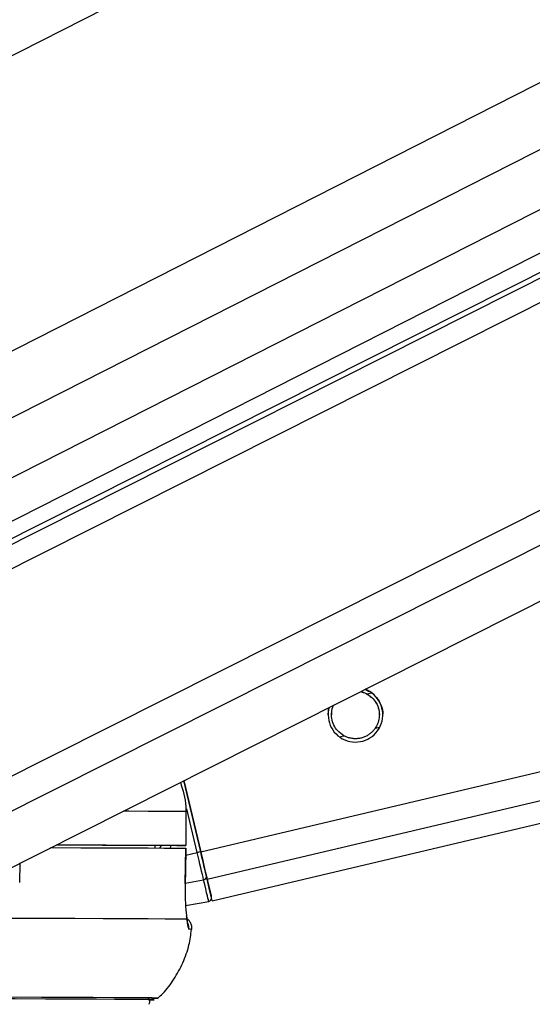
# Model space of a CAD drawing. Header units: millimetres. Extents: x 10 to 13239, y 20 to 10604.
# Tile 13 of 139: x 2477 to 2522, y 2934 to 3021. Entities that reach past the tile are written whole.
import ezdxf

# ---------------------------------------------------------------- set-up
doc = ezdxf.new("R2010")
doc.units = ezdxf.units.MM
doc.layers.add('COMPONENT_GEOMETRY', color=7, linetype='Continuous')
doc.styles.add('SLDTEXTSTYLE0', font='TXT', dxfattribs={"width": 0.75})
doc.dimstyles.new('SLDDIMSTYLE1', dxfattribs={"dimtxt": 75, "dimasz": 3.302, "dimexe": 0, "dimexo": 0.0625, "dimgap": 18.75, "dimtad": 0, "dimtih": 1, "dimtoh": 1, "dimdec": 1, "dimrnd": 1e-09, "dimzin": 12, "dimdsep": 46, "dimtxsty": 'SLDTEXTSTYLE0', "dimsah": 1, "dimcen": 0.09, "dimadec": 0, "dimazin": 3, "dimtfac": 1, "dimtdec": 1, "dimtofl": 0, "dimtmove": 0, "dimatfit": 3, "dimfxl": 1, "dimfrac": 2, "dimtolj": 1, "dimtzin": 12, "dimarcsym": 0})

# ---------------------------------------------------------------- blocks, each defined once
blk = doc.blocks.new('_D_5')
at = {"layer": 'COMPONENT_GEOMETRY', "color": 7}
for p, q in [((3876.961, 3780.567), (483.914, 3780.567)), ((487.089, 3780.567), (487.089, 2443.572)), ((337.037, 2428.338), (314.185, 2428.338)), ((314.185, 2428.338), (314.185, 2309.276)), ((637.141, 2428.338), (659.992, 2428.338)), ((659.992, 2428.338), (659.992, 2309.276)), ((314.185, 2309.276), (337.037, 2309.276)), ((659.992, 2309.276), (637.141, 2309.276)), ((487.089, 860.067), (487.089, 2197.062)), ((3847.074, 860.067), (483.914, 860.067))]:
    blk.add_line(p, q, dxfattribs=at)
for points in [[(487.089, 3780.567), (486.581, 3777.265), (487.597, 3777.265)], [(487.089, 860.067), (487.597, 863.369), (486.581, 863.369)]]:
    blk.add_solid(points, dxfattribs=at)
at = {"layer": 'COMPONENT_GEOMETRY', "color": 7, "char_height": 75, "attachment_point": 1, "style": 'SLDTEXTSTYLE0'}
for s, insert in [('9\'6.98"', (337.037, 2405.956)), ('2920.5mm', (240.943, 2293.742))]:
    blk.add_mtext(s, dxfattribs=dict(at, insert=insert))

msp = doc.modelspace()

# ---------------------------------------------------------------- linework, layer by layer
at = {"color": 8, "linetype": 'Continuous', "lineweight": 25}
for p, q in [((2643.047, 3102.072), (2446.003, 3002.031)), ((2692.969, 3101.48), (2456.597, 2981.471)), ((2704.246, 3101.346), (2457.994, 2976.321)), ((2714.423, 3101.226), (2461.014, 2972.567)), ((2461.698, 2965.005), (2731.928, 3101.018)), ((2462.026, 2967.321), (2727.751, 3101.068)), ((2465.751, 2948.825), (2767.294, 3100.599)), ((2467.241, 2946.503), (2773.256, 3100.529)), ((2492.745, 2947.406), (3124.525, 3096.38)), ((2493.31, 2945.008), (3134.748, 3096.26)), ((2507.367, 2961.269), (2507.767, 2961.364)), ((2508.079, 2958.247), (2508.483, 2958.342)), ((2504.924, 2957.503), (2505.326, 2957.598)), ((2492.437, 2947.334), (2491.53, 2951.183)), ((2489.165, 2947.726), (2489.31, 2947.96)), ((2491.431, 2947.096), (2492.437, 2947.334)), ((2476.837, 2944.689), (2476.88, 2946.423)), ((2491.39, 2944.642), (2492.999, 2944.949)), ((2489.021, 2934.542), (2489.018, 2934.543))]:
    msp.add_line(p, q, dxfattribs=at)
at = {"color": 7, "linetype": 'Continuous', "lineweight": 25}
for p, q in [((2726.811, 3101.079), (2463.637, 2968.616)), ((2464.338, 2970.464), (2721.719, 3101.139)), ((2474.418, 2945.185), (2782.828, 3100.415)), ((2493.757, 2943.102), (3142.876, 3096.164)), ((2491.268, 2953.666), (2492.745, 2947.406)), ((2492.745, 2947.406), (2491.269, 2953.666)), ((2491.451, 2950.959), (2491.447, 2947.959)), ((2491.46, 2950.959), (2491.451, 2950.959)), ((2491.456, 2947.959), (2491.46, 2950.959)), ((2488.717, 2947.965), (2488.713, 2947.728)), ((2490.456, 2947.959), (2488.717, 2947.961)), ((2491.39, 2944.624), (2491.441, 2947.709)), ((2491.426, 2947.709), (2491.432, 2947.709)), ((2491.381, 2944.622), (2491.39, 2944.624)), ((2491.42, 2942.678), (2493.446, 2943.045))]:
    msp.add_line(p, q, dxfattribs=at)
at = {"color": 8, "linetype": 'Continuous', "lineweight": 25, "flags": 128}
msp.add_lwpolyline([(2485.958, 2950.993), (2486.43, 2950.991), (2488.131, 2950.982), (2489.538, 2950.974), (2490.646, 2950.967), (2491.451, 2950.959)], dxfattribs=at)
at = {"color": 7, "linetype": 'Continuous', "lineweight": 25, "flags": 128}
for points in [[(2479.55, 2947.767), (2479.684, 2947.767), (2482.2, 2947.758), (2484.451, 2947.749), (2486.426, 2947.741), (2488.118, 2947.733), (2489.52, 2947.724), (2490.626, 2947.717), (2491.432, 2947.709)], [(2480.03, 2948.009), (2480.43, 2948.008), (2482.384, 2948), (2484.116, 2947.993), (2485.62, 2947.985), (2486.891, 2947.978), (2487.925, 2947.971), (2488.717, 2947.965)], [(2480.043, 2948.016), (2482.174, 2948.008), (2484.439, 2947.999), (2486.426, 2947.991), (2488.127, 2947.982), (2489.534, 2947.974), (2490.642, 2947.967), (2491.447, 2947.959)], [(2491.447, 2947.959), (2491.453, 2947.959), (2491.414, 2947.959), (2491.332, 2947.958), (2491.21, 2947.958), (2491.053, 2947.958), (2490.87, 2947.958), (2490.668, 2947.959), (2490.456, 2947.959)], [(2491.432, 2947.709), (2491.399, 2945.71), (2491.381, 2944.622)], [(2492.999, 2944.949), (2492.948, 2945.166), (2492.89, 2945.414), (2492.825, 2945.69), (2492.754, 2945.989), (2492.679, 2946.308), (2492.6, 2946.642), (2492.519, 2946.985), (2492.437, 2947.334)], [(2493.31, 2945.008), (2493.258, 2945.226), (2493.2, 2945.476), (2493.134, 2945.753), (2493.063, 2946.054), (2492.988, 2946.375), (2492.909, 2946.71), (2492.827, 2947.056), (2492.745, 2947.406)], [(2492.745, 2947.406), (2492.818, 2947.092), (2492.891, 2946.783), (2492.962, 2946.483), (2493.03, 2946.196), (2493.093, 2945.927), (2493.152, 2945.679), (2493.204, 2945.456), (2493.25, 2945.261)], [(2493.446, 2943.045), (2493.439, 2943.077), (2493.417, 2943.169), (2493.382, 2943.322), (2493.332, 2943.535), (2493.268, 2943.805), (2493.191, 2944.132), (2493.101, 2944.514), (2492.999, 2944.949)], [(2493.25, 2945.261), (2493.349, 2944.838), (2493.437, 2944.466), (2493.512, 2944.148), (2493.573, 2943.885), (2493.622, 2943.679), (2493.657, 2943.53), (2493.678, 2943.44), (2493.685, 2943.409)], [(2493.757, 2943.102), (2493.757, 2943.102), (2493.728, 2943.226), (2493.643, 2943.592), (2493.502, 2944.19), (2493.31, 2945.008)], [(2475.807, 2941.579), (2478.894, 2941.569), (2481.684, 2941.56), (2484.162, 2941.55), (2486.317, 2941.541), (2488.139, 2941.532), (2489.619, 2941.523), (2490.749, 2941.515), (2491.524, 2941.507)], [(2489.018, 2934.543), (2488.922, 2934.547), (2488.485, 2934.555), (2487.7, 2934.562), (2486.571, 2934.57), (2485.103, 2934.579), (2483.305, 2934.588), (2481.184, 2934.597), (2478.751, 2934.606), (2476.017, 2934.615), (2472.997, 2934.625), (2469.704, 2934.634), (2466.155, 2934.644), (2462.368, 2934.653), (2458.359, 2934.663), (2454.15, 2934.672), (2449.761, 2934.681), (2445.212, 2934.69), (2440.527, 2934.699), (2435.727, 2934.707), (2430.837, 2934.715), (2425.88, 2934.723), (2420.88, 2934.73)], [(2488.149, 2934.389), (2488.51, 2934.395), (2488.555, 2934.402), (2488.243, 2934.409), (2487.578, 2934.417), (2486.561, 2934.425), (2485.198, 2934.433), (2483.496, 2934.442), (2481.464, 2934.451), (2479.11, 2934.46), (2476.448, 2934.469), (2473.491, 2934.479), (2470.252, 2934.488), (2466.749, 2934.498), (2462.999, 2934.507), (2459.02, 2934.517), (2454.832, 2934.526), (2450.456, 2934.536), (2445.914, 2934.545), (2441.229, 2934.553), (2436.424, 2934.562), (2431.522, 2934.57), (2426.549, 2934.578), (2421.529, 2934.585)], [(2488.145, 2934.388), (2488.2, 2934.389), (2488.6, 2934.395), (2488.645, 2934.402), (2488.333, 2934.409), (2487.667, 2934.417), (2486.649, 2934.425), (2485.284, 2934.433), (2483.58, 2934.442), (2481.545, 2934.451), (2479.189, 2934.46), (2476.523, 2934.469)]]:
    msp.add_lwpolyline(points, dxfattribs=at)
at = {"color": 7, "linetype": 'Continuous', "lineweight": 25}
for centre, radius, start, end in [((2506.347, 2959.437), 2.4, 164.13133, 69.30329), ((2506.586, 2887.688), 61.3, 103.04933, 103.34433), ((2492.972, 2945.228), 0.28, 275.61091, 6.70447), ((2493.393, 2943.34), 0.3, 280.26796, 13.26799), ((2488.53, 2944.267), 9.737, 269.28561, 272.89085)]:
    msp.add_arc(centre, radius, start, end, dxfattribs=at)
at = {"color": 8, "linetype": 'Continuous', "lineweight": 25}
for centre, radius, start, end in [((2490.711, 2940.705), 1.003, 353.7235, 24.43433), ((2491.763, 2938.521), 2.075, 84.56359, 91.52367)]:
    msp.add_arc(centre, radius, start, end, dxfattribs=at)
msp.add_ellipse((2486.652, 2949.141), major_axis=(2.384, 2.819), ratio=0.999929, start_param=5.019237, end_param=5.088271, dxfattribs=at)
at = {"color": 7, "linetype": 'Continuous', "lineweight": 25}
for points, knots in [([(2506.78, 2961.473), (2506.787, 2961.472), (2506.845, 2961.462), (2506.95, 2961.432), (2507.095, 2961.383), (2507.235, 2961.325), (2507.323, 2961.278), (2507.367, 2961.255)], [0, 0, 0, 0, 0.033436, 0.27042, 0.509168, 0.753575, 1, 1, 1, 1]), ([(2506.802, 2961.484), (2506.851, 2961.472), (2506.951, 2961.448), (2507.095, 2961.398), (2507.235, 2961.339), (2507.323, 2961.293), (2507.367, 2961.269)], [0, 0, 0, 0, 0.244991, 0.492061, 0.744986, 1, 1, 1, 1]), ([(2507.189, 2961.679), (2507.404, 2961.579), (2507.659, 2961.461), (2507.856, 2961.3), (2507.887, 2961.274)], [0, 0, 0, 0, 0.8399151, 1, 1, 1, 1]), ([(2507.367, 2961.269), (2507.555, 2961.141), (2507.902, 2960.904), (2508.267, 2960.354), (2508.451, 2959.762), (2508.454, 2959.168), (2508.325, 2958.658), (2508.156, 2958.376), (2508.079, 2958.247)], [0, 0, 0, 0, 0.204636, 0.376335, 0.548834, 0.703363, 0.864285, 1, 1, 1, 1]), ([(2507.367, 2961.255), (2507.556, 2961.127), (2507.904, 2960.891), (2508.262, 2960.342), (2508.44, 2959.83), (2508.431, 2959.521), (2508.428, 2959.418)], [0, 0, 0, 0, 0.322724, 0.593505, 0.865546, 1, 1, 1, 1]), ([(2507.887, 2961.274), (2508.043, 2961.124), (2508.354, 2960.823), (2508.647, 2960.196), (2508.761, 2959.7), (2508.74, 2959.466), (2508.737, 2959.433)], [0, 0, 0, 0, 0.329961, 0.662328, 0.951125, 1, 1, 1, 1]), ([(2505.326, 2957.598), (2505.138, 2957.726), (2504.791, 2957.962), (2504.426, 2958.512), (2504.241, 2959.105), (2504.244, 2959.696), (2504.326, 2960.091), (2504.426, 2960.271), (2504.439, 2960.295)], [0, 0, 0, 0, 0.230144, 0.423246, 0.617247, 0.791037, 0.972018, 1, 1, 1, 1]), ([(2504.265, 2959.422), (2504.261, 2959.505), (2504.249, 2959.782), (2504.329, 2960.084), (2504.433, 2960.27), (2504.449, 2960.3)], [0, 0, 0, 0, 0.2648855, 0.8802195, 1, 1, 1, 1]), ([(2503.956, 2959.434), (2503.958, 2959.593), (2503.959, 2959.831), (2504.032, 2960.034), (2504.056, 2960.102)], [0, 0, 0, 0, 0.666927, 1, 1, 1, 1]), ([(2508.079, 2958.247), (2508.052, 2958.209), (2507.97, 2958.094), (2507.835, 2957.947), (2507.684, 2957.813), (2507.522, 2957.688), (2507.344, 2957.581), (2507.155, 2957.494), (2506.956, 2957.42), (2506.749, 2957.368), (2506.536, 2957.341), (2506.375, 2957.332), (2506.213, 2957.336), (2506.051, 2957.353), (2505.894, 2957.381), (2505.742, 2957.421), (2505.598, 2957.47), (2505.458, 2957.529), (2505.37, 2957.575), (2505.326, 2957.598)], [0, 0, 0, 0, 0.048214, 0.146376, 0.196437, 0.244648, 0.342654, 0.392545, 0.441871, 0.542123, 0.59316, 0.643604, 0.694403, 0.746345, 0.798694, 0.84805, 0.897774, 0.948677, 1, 1, 1, 1]), ([(2490.961, 2953.511), (2491.18, 2952.81), (2491.441, 2951.971), (2491.45, 2951.101), (2491.451, 2950.959)], [0, 0, 0, 0, 0.836493, 1, 1, 1, 1]), ([(2491.381, 2944.622), (2491.379, 2944.356), (2491.373, 2943.641), (2491.416, 2942.54), (2491.482, 2941.825), (2491.521, 2941.529), (2491.524, 2941.507)], [0, 0, 0, 0, 0.220493, 0.593656, 0.970348, 1, 1, 1, 1]), ([(2491.603, 2941.108), (2491.603, 2941.107), (2491.604, 2941.105), (2491.574, 2941.261), (2491.547, 2941.481), (2491.514, 2941.715), (2491.506, 2941.77)], [0, 0, 0, 0, 0.1142399, 0.4138553, 0.8617439, 1, 1, 1, 1]), ([(2491.942, 2940.553), (2491.951, 2940.589), (2491.992, 2940.749), (2491.928, 2941.022), (2491.781, 2941.295), (2491.633, 2941.454), (2491.542, 2941.509), (2491.518, 2941.524)], [0, 0, 0, 0, 0.095971, 0.436326, 0.701125, 0.922002, 1, 1, 1, 1]), ([(2491.524, 2941.507), (2491.552, 2941.254), (2491.61, 2940.732), (2491.675, 2940.641), (2491.708, 2940.595)], [0, 0, 0, 0, 0.485349, 1, 1, 1, 1]), ([(2488.962, 2934.522), (2489.116, 2934.663), (2489.662, 2935.161), (2490.429, 2936.205), (2491.212, 2937.636), (2491.741, 2939.111), (2491.875, 2940.112), (2491.935, 2940.563)], [0, 0, 0, 0, 0.091102, 0.322056, 0.560082, 0.80211, 1, 1, 1, 1]), ([(2488.206, 2934.005), (2488.223, 2934.035), (2488.269, 2934.118), (2488.275, 2934.278), (2488.242, 2934.425), (2488.193, 2934.491), (2488.179, 2934.51)], [0, 0, 0, 0, 0.189995, 0.531986, 0.86494, 1, 1, 1, 1])]:
    msp.add_open_spline(points, degree=3, knots=knots, dxfattribs=at)

# ---------------------------------------------------------------- dimensions: what is measured, and where the dimension line sits
at = {"layer": 'COMPONENT_GEOMETRY', "color": 7}
dim = msp.add_linear_dim(base=(487.089, 3780.567), p1=(3848.344, 860.067), p2=(3878.231, 3780.567), angle=90, dimstyle='SLDDIMSTYLE1', dxfattribs=at)
dim.commit()
dim.dimension.update_dxf_attribs({"geometry": '_D_5', "text_midpoint": (487.089, 2320.317), "dimtype": 160})

doc.saveas('drawing.dxf')
